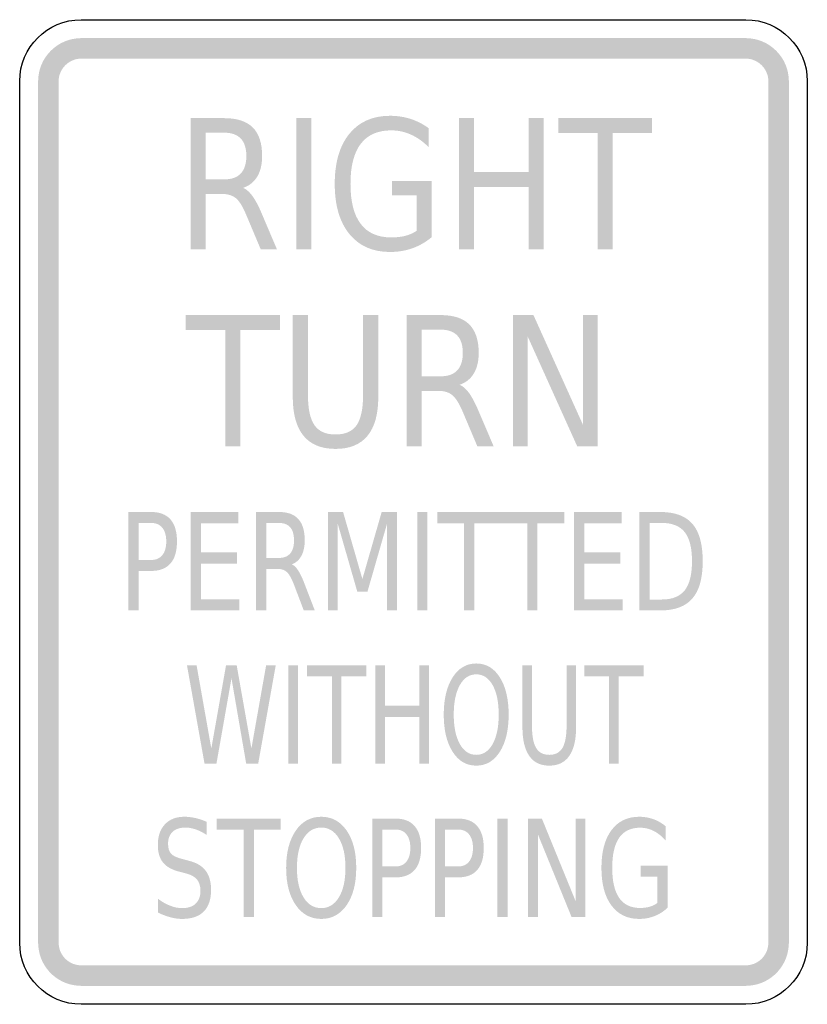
# Model space of a CAD drawing. Header units: inches. Extents: x -0.5 to 0.5, y -0.63 to 0.62.
import ezdxf

# ---------------------------------------------------------------- set-up
doc = ezdxf.new("R2010")
doc.units = ezdxf.units.IN
doc.header["$MEASUREMENT"] = 0

msp = doc.modelspace()

# ---------------------------------------------------------------- hatches: boundary and pattern name
for points in [[(-0.4219, 0.6016), (-0.4272, 0.6013), (-0.4325, 0.6005), (-0.4377, 0.5992), (-0.4428, 0.5974), (-0.4477, 0.5951), (-0.4523, 0.5923), (-0.4566, 0.5891), (-0.4605, 0.5855), (-0.4641, 0.5816), (-0.4673, 0.5773), (-0.4701, 0.5727), (-0.4724, 0.5678), (-0.4742, 0.5627), (-0.4755, 0.5575), (-0.4763, 0.5522), (-0.4766, 0.5469), (-0.4505, 0.5469), (-0.4504, 0.5497), (-0.45, 0.5525), (-0.4493, 0.5552), (-0.4483, 0.5578), (-0.4471, 0.5604), (-0.4457, 0.5628), (-0.444, 0.565), (-0.4421, 0.5671), (-0.44, 0.569), (-0.4378, 0.5707), (-0.4354, 0.5721), (-0.4328, 0.5733), (-0.4302, 0.5743), (-0.4275, 0.575), (-0.4247, 0.5754), (-0.4219, 0.5755), (-0.4219, 0.6016)], [(-0.4219, 0.5755), (0.4219, 0.5755), (0.4219, 0.6016), (-0.4219, 0.6016), (-0.4219, 0.5755)], [(0.4766, 0.5469), (0.4763, 0.5522), (0.4755, 0.5575), (0.4742, 0.5627), (0.4724, 0.5678), (0.4701, 0.5727), (0.4673, 0.5773), (0.4641, 0.5816), (0.4605, 0.5855), (0.4566, 0.5891), (0.4523, 0.5923), (0.4477, 0.5951), (0.4428, 0.5974), (0.4378, 0.5992), (0.4325, 0.6005), (0.4272, 0.6013), (0.4219, 0.6016), (0.4219, 0.5755), (0.4247, 0.5754), (0.4275, 0.575), (0.4302, 0.5743), (0.4328, 0.5733), (0.4354, 0.5721), (0.4378, 0.5707), (0.44, 0.569), (0.4421, 0.5671), (0.444, 0.565), (0.4457, 0.5628), (0.4471, 0.5604), (0.4483, 0.5578), (0.4493, 0.5552), (0.45, 0.5525), (0.4504, 0.5497), (0.4505, 0.5469), (0.4766, 0.5469)], [(-0.4505, -0.5469), (-0.4505, 0.5469), (-0.4766, 0.5469), (-0.4766, -0.5469), (-0.4505, -0.5469)], [(0.4505, 0.5469), (0.4505, -0.5469), (0.4766, -0.5469), (0.4766, 0.5469), (0.4505, 0.5469)], [(-0.1489, 0.5), (-0.1298, 0.5), (-0.1298, 0.3333), (-0.1489, 0.3333), (-0.1489, 0.5)], [(0.0578, 0.5), (0.0769, 0.5), (0.0769, 0.4317), (0.1461, 0.4317), (0.1461, 0.5), (0.1651, 0.5), (0.1651, 0.3333), (0.1461, 0.3333), (0.1461, 0.4127), (0.0769, 0.4127), (0.0769, 0.3333), (0.0578, 0.3333), (0.0578, 0.5)], [(0.1837, 0.5), (0.3028, 0.5), (0.3028, 0.481), (0.2528, 0.481), (0.2528, 0.3333), (0.2337, 0.3333), (0.2337, 0.481), (0.1837, 0.481), (0.1837, 0.5)], [(-0.2894, 0.25), (-0.1695, 0.25), (-0.1695, 0.231), (-0.2198, 0.231), (-0.2198, 0.0833), (-0.239, 0.0833), (-0.239, 0.231), (-0.2894, 0.231), (-0.2894, 0.25)], [(0.1264, 0.25), (0.1523, 0.25), (0.2152, 0.1106), (0.2152, 0.25), (0.2337, 0.25), (0.2337, 0.0833), (0.2079, 0.0833), (0.145, 0.2228), (0.145, 0.0833), (0.1264, 0.0833), (0.1264, 0.25)], [(-0.2829, 0), (-0.2224, 0), (-0.2224, -0.0142), (-0.2699, -0.0142), (-0.2699, -0.0512), (-0.2243, -0.0512), (-0.2243, -0.0655), (-0.2699, -0.0655), (-0.2699, -0.1108), (-0.2212, -0.1108), (-0.2212, -0.125), (-0.2829, -0.125), (-0.2829, 0)], [(-0.1087, 0), (-0.0894, 0), (-0.0649, -0.0851), (-0.0404, 0), (-0.0211, 0), (-0.0211, -0.125), (-0.0337, -0.125), (-0.0337, -0.0152), (-0.0584, -0.101), (-0.0714, -0.101), (-0.0961, -0.0152), (-0.0961, -0.125), (-0.1087, -0.125), (-0.1087, 0)], [(0.0047, 0), (0.0176, 0), (0.0176, -0.125), (0.0047, -0.125), (0.0047, 0)], [(0.0302, 0), (0.1112, 0), (0.1112, -0.0142), (0.0772, -0.0142), (0.0772, -0.125), (0.0642, -0.125), (0.0642, -0.0142), (0.0302, -0.0142), (0.0302, 0)], [(0.1104, 0), (0.1914, 0), (0.1914, -0.0142), (0.1574, -0.0142), (0.1574, -0.125), (0.1444, -0.125), (0.1444, -0.0142), (0.1104, -0.0142), (0.1104, 0)], [(0.2038, 0), (0.2643, 0), (0.2643, -0.0142), (0.2167, -0.0142), (0.2167, -0.0512), (0.2624, -0.0512), (0.2624, -0.0655), (0.2167, -0.0655), (0.2167, -0.1108), (0.2655, -0.1108), (0.2655, -0.125), (0.2038, -0.125), (0.2038, 0)], [(-0.2876, -0.1946), (-0.2754, -0.1946), (-0.2567, -0.3002), (-0.238, -0.1946), (-0.2245, -0.1946), (-0.2058, -0.3002), (-0.1871, -0.1946), (-0.1749, -0.1946), (-0.1972, -0.3196), (-0.2124, -0.3196), (-0.2311, -0.2111), (-0.2502, -0.3196), (-0.2653, -0.3196), (-0.2876, -0.1946)], [(-0.1589, -0.1946), (-0.1468, -0.1946), (-0.1468, -0.3196), (-0.1589, -0.3196), (-0.1589, -0.1946)], [(-0.1352, -0.1946), (-0.0599, -0.1946), (-0.0599, -0.2088), (-0.0915, -0.2088), (-0.0915, -0.3196), (-0.1035, -0.3196), (-0.1035, -0.2088), (-0.1352, -0.2088), (-0.1352, -0.1946)], [(-0.0483, -0.1946), (-0.0363, -0.1946), (-0.0363, -0.2458), (0.0075, -0.2458), (0.0075, -0.1946), (0.0196, -0.1946), (0.0196, -0.3196), (0.0075, -0.3196), (0.0075, -0.2601), (-0.0363, -0.2601), (-0.0363, -0.3196), (-0.0483, -0.3196), (-0.0483, -0.1946)], [(0.2168, -0.1946), (0.2921, -0.1946), (0.2921, -0.2088), (0.2605, -0.2088), (0.2605, -0.3196), (0.2484, -0.3196), (0.2484, -0.2088), (0.2168, -0.2088), (0.2168, -0.1946)], [(-0.2499, -0.3892), (-0.1686, -0.3892), (-0.1686, -0.4034), (-0.2027, -0.4034), (-0.2027, -0.5142), (-0.2158, -0.5142), (-0.2158, -0.4034), (-0.2499, -0.4034), (-0.2499, -0.3892)], [(0.1066, -0.3892), (0.1197, -0.3892), (0.1197, -0.5142), (0.1066, -0.5142), (0.1066, -0.3892)], [(0.1455, -0.3892), (0.163, -0.3892), (0.2057, -0.4937), (0.2057, -0.3892), (0.2183, -0.3892), (0.2183, -0.5142), (0.2007, -0.5142), (0.1581, -0.4096), (0.1581, -0.5142), (0.1455, -0.5142), (0.1455, -0.3892)], [(-0.4766, -0.5469), (-0.4763, -0.5519), (-0.4756, -0.5569), (-0.4745, -0.5618), (-0.4729, -0.5666), (-0.4708, -0.5713), (-0.4684, -0.5757), (-0.4655, -0.5798), (-0.4623, -0.5837), (-0.4587, -0.5873), (-0.4548, -0.5905), (-0.4507, -0.5934), (-0.4463, -0.5958), (-0.4416, -0.5979), (-0.4368, -0.5995), (-0.4319, -0.6006), (-0.4269, -0.6013), (-0.4219, -0.6016), (-0.4219, -0.5755), (-0.4245, -0.5754), (-0.4271, -0.575), (-0.4297, -0.5744), (-0.4322, -0.5736), (-0.4346, -0.5725), (-0.437, -0.5712), (-0.4391, -0.5697), (-0.4412, -0.568), (-0.443, -0.5662), (-0.4447, -0.5641), (-0.4462, -0.562), (-0.4475, -0.5596), (-0.4486, -0.5572), (-0.4494, -0.5547), (-0.45, -0.5521), (-0.4504, -0.5495), (-0.4505, -0.5469), (-0.4766, -0.5469)], [(0.4219, -0.6016), (0.4269, -0.6013), (0.4319, -0.6006), (0.4368, -0.5995), (0.4416, -0.5979), (0.4463, -0.5958), (0.4507, -0.5934), (0.4548, -0.5905), (0.4587, -0.5873), (0.4623, -0.5837), (0.4655, -0.5798), (0.4684, -0.5757), (0.4708, -0.5713), (0.4729, -0.5666), (0.4745, -0.5618), (0.4756, -0.5569), (0.4763, -0.5519), (0.4766, -0.5469), (0.4505, -0.5469), (0.4504, -0.5495), (0.45, -0.5521), (0.4494, -0.5547), (0.4486, -0.5572), (0.4475, -0.5596), (0.4462, -0.562), (0.4447, -0.5641), (0.443, -0.5662), (0.4412, -0.568), (0.4391, -0.5697), (0.437, -0.5712), (0.4346, -0.5725), (0.4322, -0.5736), (0.4297, -0.5744), (0.4271, -0.575), (0.4245, -0.5754), (0.4219, -0.5755), (0.4219, -0.6016)], [(0.4219, -0.5755), (-0.4219, -0.5755), (-0.4219, -0.6016), (0.4219, -0.6016), (0.4219, -0.5755)]]:
    msp.add_hatch(color=7).paths.add_polyline_path(points)
h = msp.add_hatch(color=7)
edge = h.paths.add_edge_path()
edge.add_line((0.0041, 0.3571), (0.0041, 0.4019))
edge.add_line((0.0041, 0.4019), (-0.0271, 0.4019))
edge.add_line((-0.0271, 0.4019), (-0.0271, 0.4204))
edge.add_line((-0.0271, 0.4204), (0.023, 0.4204))
edge.add_line((0.023, 0.4204), (0.023, 0.3488))
edge.add_spline(control_points=[(0.023, 0.3488), (0.0156, 0.3427), (0.0075, 0.338), (-0.0014, 0.3348), (-0.0102, 0.3317), (-0.0197, 0.3301), (-0.0298, 0.3301), (-0.0518, 0.3301), (-0.069, 0.3377), (-0.0814, 0.3529), (-0.0938, 0.3681), (-0.1, 0.3893), (-0.1, 0.4165), (-0.1, 0.4437), (-0.0938, 0.465), (-0.0814, 0.4802), (-0.069, 0.4954), (-0.0518, 0.503), (-0.0298, 0.503), (-0.0206, 0.503), (-0.0119, 0.5017), (-0.0036, 0.499), (0.0047, 0.4963), (0.0123, 0.4924), (0.0193, 0.4872)], knot_values=[0, 0, 0, 0, 1, 1, 1, 2, 2, 2, 3, 3, 3, 4, 4, 4, 5, 5, 5, 6, 6, 6, 7, 7, 7, 8, 8, 8, 8], degree=3, periodic=0)
edge.add_line((0.0193, 0.4872), (0.0193, 0.4632))
edge.add_spline(control_points=[(0.0193, 0.4632), (0.0122, 0.4702), (0.0047, 0.4756), (-0.0032, 0.4791), (-0.0111, 0.4827), (-0.0195, 0.4845), (-0.0282, 0.4845), (-0.0454, 0.4845), (-0.0583, 0.4788), (-0.067, 0.4674), (-0.0757, 0.456), (-0.08, 0.439), (-0.08, 0.4165), (-0.08, 0.394), (-0.0757, 0.3771), (-0.067, 0.3657), (-0.0583, 0.3543), (-0.0454, 0.3486), (-0.0282, 0.3486), (-0.0214, 0.3486), (-0.0154, 0.3493), (-0.0101, 0.3507), (-0.0048, 0.3521), (-0.0001, 0.3542), (0.0041, 0.3571)], knot_values=[0, 0, 0, 0, 1, 1, 1, 2, 2, 2, 3, 3, 3, 4, 4, 4, 5, 5, 5, 6, 6, 6, 7, 7, 7, 8, 8, 8, 8], degree=3, periodic=0)
h = msp.add_hatch(color=7)
edge = h.paths.add_edge_path()
edge.add_spline(control_points=[(-0.2163, 0.4115), (-0.2122, 0.4098), (-0.2082, 0.4063), (-0.2044, 0.401), (-0.2005, 0.3956), (-0.1966, 0.3883), (-0.1927, 0.3789)], knot_values=[0, 0, 0, 0, 1, 1, 1, 2, 2, 2, 2], degree=3, periodic=0)
edge.add_line((-0.1927, 0.3789), (-0.1733, 0.3333))
edge.add_line((-0.1733, 0.3333), (-0.1939, 0.3333))
edge.add_line((-0.1939, 0.3333), (-0.2119, 0.3761))
edge.add_spline(control_points=[(-0.2119, 0.3761), (-0.2165, 0.3873), (-0.221, 0.3947), (-0.2254, 0.3983), (-0.2298, 0.4019), (-0.2357, 0.4038), (-0.2433, 0.4038)], knot_values=[0, 0, 0, 0, 1, 1, 1, 2, 2, 2, 2], degree=3, periodic=0)
edge.add_line((-0.2433, 0.4038), (-0.264, 0.4038))
edge.add_line((-0.264, 0.4038), (-0.264, 0.3333))
edge.add_line((-0.264, 0.3333), (-0.2831, 0.3333))
edge.add_line((-0.2831, 0.3333), (-0.2831, 0.5))
edge.add_line((-0.2831, 0.5), (-0.2401, 0.5))
edge.add_spline(control_points=[(-0.2401, 0.5), (-0.224, 0.5), (-0.2119, 0.496), (-0.204, 0.4881), (-0.1961, 0.4801), (-0.1922, 0.4681), (-0.1922, 0.452), (-0.1922, 0.4415), (-0.1942, 0.4328), (-0.1983, 0.4259), (-0.2024, 0.419), (-0.2084, 0.4142), (-0.2163, 0.4115)], knot_values=[0, 0, 0, 0, 1, 1, 1, 2, 2, 2, 3, 3, 3, 4, 4, 4, 4], degree=3, periodic=0)
edge = h.paths.add_edge_path(flags=0)
edge.add_line((-0.264, 0.4815), (-0.264, 0.4223))
edge.add_line((-0.264, 0.4223), (-0.2401, 0.4223))
edge.add_spline(control_points=[(-0.2401, 0.4223), (-0.2309, 0.4223), (-0.2239, 0.4248), (-0.2192, 0.4298), (-0.2146, 0.4349), (-0.2122, 0.4422), (-0.2122, 0.452), (-0.2122, 0.4617), (-0.2146, 0.4691), (-0.2192, 0.474), (-0.2239, 0.479), (-0.2309, 0.4815), (-0.2401, 0.4815)], knot_values=[0, 0, 0, 0, 1, 1, 1, 2, 2, 2, 3, 3, 3, 4, 4, 4, 4], degree=3, periodic=0)
edge.add_line((-0.2401, 0.4815), (-0.264, 0.4815))
h = msp.add_hatch(color=7)
edge = h.paths.add_edge_path()
edge.add_line((-0.1533, 0.25), (-0.134, 0.25))
edge.add_line((-0.134, 0.25), (-0.134, 0.1487))
edge.add_spline(control_points=[(-0.134, 0.1487), (-0.134, 0.1309), (-0.1312, 0.118), (-0.1257, 0.1102), (-0.1202, 0.1023), (-0.1113, 0.0984), (-0.0989, 0.0984), (-0.0866, 0.0984), (-0.0777, 0.1023), (-0.0722, 0.1102), (-0.0668, 0.118), (-0.064, 0.1309), (-0.064, 0.1487)], knot_values=[0, 0, 0, 0, 1, 1, 1, 2, 2, 2, 3, 3, 3, 4, 4, 4, 4], degree=3, periodic=0)
edge.add_line((-0.064, 0.1487), (-0.064, 0.25))
edge.add_line((-0.064, 0.25), (-0.0447, 0.25))
edge.add_line((-0.0447, 0.25), (-0.0447, 0.146))
edge.add_spline(control_points=[(-0.0447, 0.146), (-0.0447, 0.1242), (-0.0493, 0.1078), (-0.0584, 0.0967), (-0.0676, 0.0856), (-0.0811, 0.0801), (-0.0989, 0.0801), (-0.1169, 0.0801), (-0.1304, 0.0856), (-0.1396, 0.0967), (-0.1487, 0.1078), (-0.1533, 0.1242), (-0.1533, 0.146)], knot_values=[0, 0, 0, 0, 1, 1, 1, 2, 2, 2, 3, 3, 3, 4, 4, 4, 4], degree=3, periodic=0)
edge.add_line((-0.1533, 0.146), (-0.1533, 0.25))
h = msp.add_hatch(color=7)
edge = h.paths.add_edge_path()
edge.add_spline(control_points=[(0.0585, 0.1615), (0.0627, 0.1598), (0.0667, 0.1563), (0.0706, 0.151), (0.0744, 0.1456), (0.0783, 0.1383), (0.0823, 0.1289)], knot_values=[0, 0, 0, 0, 1, 1, 1, 2, 2, 2, 2], degree=3, periodic=0)
edge.add_line((0.0823, 0.1289), (0.1018, 0.0833))
edge.add_line((0.1018, 0.0833), (0.0811, 0.0833))
edge.add_line((0.0811, 0.0833), (0.063, 0.1261))
edge.add_spline(control_points=[(0.063, 0.1261), (0.0583, 0.1373), (0.0538, 0.1447), (0.0494, 0.1483), (0.045, 0.1519), (0.039, 0.1538), (0.0314, 0.1538)], knot_values=[0, 0, 0, 0, 1, 1, 1, 2, 2, 2, 2], degree=3, periodic=0)
edge.add_line((0.0314, 0.1538), (0.0105, 0.1538))
edge.add_line((0.0105, 0.1538), (0.0105, 0.0833))
edge.add_line((0.0105, 0.0833), (-0.0087, 0.0833))
edge.add_line((-0.0087, 0.0833), (-0.0087, 0.25))
edge.add_line((-0.0087, 0.25), (0.0346, 0.25))
edge.add_spline(control_points=[(0.0346, 0.25), (0.0508, 0.25), (0.0629, 0.246), (0.0709, 0.2381), (0.0788, 0.2301), (0.0828, 0.2181), (0.0828, 0.202), (0.0828, 0.1915), (0.0807, 0.1828), (0.0766, 0.1759), (0.0725, 0.169), (0.0665, 0.1642), (0.0585, 0.1615)], knot_values=[0, 0, 0, 0, 1, 1, 1, 2, 2, 2, 3, 3, 3, 4, 4, 4, 4], degree=3, periodic=0)
edge = h.paths.add_edge_path(flags=0)
edge.add_line((0.0105, 0.2315), (0.0105, 0.1723))
edge.add_line((0.0105, 0.1723), (0.0346, 0.1723))
edge.add_spline(control_points=[(0.0346, 0.1723), (0.0439, 0.1723), (0.0509, 0.1748), (0.0556, 0.1798), (0.0603, 0.1849), (0.0626, 0.1922), (0.0626, 0.202), (0.0626, 0.2117), (0.0603, 0.2191), (0.0556, 0.224), (0.0509, 0.229), (0.0439, 0.2315), (0.0346, 0.2315)], knot_values=[0, 0, 0, 0, 1, 1, 1, 2, 2, 2, 3, 3, 3, 4, 4, 4, 4], degree=3, periodic=0)
edge.add_line((0.0346, 0.2315), (0.0105, 0.2315))
h = msp.add_hatch(color=7)
edge = h.paths.add_edge_path()
edge.add_line((-0.3621, 0), (-0.3329, 0))
edge.add_spline(control_points=[(-0.3329, 0), (-0.3221, 0), (-0.314, -0.0032), (-0.3085, -0.0095), (-0.303, -0.0158), (-0.3003, -0.0251), (-0.3003, -0.0373), (-0.3003, -0.0497), (-0.303, -0.059), (-0.3085, -0.0653), (-0.314, -0.0716), (-0.3221, -0.0748), (-0.3329, -0.0748)], knot_values=[0, 0, 0, 0, 1, 1, 1, 2, 2, 2, 3, 3, 3, 4, 4, 4, 4], degree=3, periodic=0)
edge.add_line((-0.3329, -0.0748), (-0.3491, -0.0748))
edge.add_line((-0.3491, -0.0748), (-0.3491, -0.125))
edge.add_line((-0.3491, -0.125), (-0.3621, -0.125))
edge.add_line((-0.3621, -0.125), (-0.3621, 0))
edge = h.paths.add_edge_path(flags=0)
edge.add_line((-0.3491, -0.0139), (-0.3491, -0.0609))
edge.add_line((-0.3491, -0.0609), (-0.3329, -0.0609))
edge.add_spline(control_points=[(-0.3329, -0.0609), (-0.3268, -0.0609), (-0.3222, -0.0588), (-0.3189, -0.0548), (-0.3156, -0.0507), (-0.3139, -0.0449), (-0.3139, -0.0373), (-0.3139, -0.0299), (-0.3156, -0.0241), (-0.3189, -0.02), (-0.3222, -0.0159), (-0.3268, -0.0139), (-0.3329, -0.0139)], knot_values=[0, 0, 0, 0, 1, 1, 1, 2, 2, 2, 3, 3, 3, 4, 4, 4, 4], degree=3, periodic=0)
edge.add_line((-0.3329, -0.0139), (-0.3491, -0.0139))
h = msp.add_hatch(color=7)
edge = h.paths.add_edge_path()
edge.add_spline(control_points=[(-0.1545, -0.0664), (-0.1517, -0.0676), (-0.149, -0.0702), (-0.1464, -0.0743), (-0.1438, -0.0783), (-0.1411, -0.0838), (-0.1385, -0.0908)], knot_values=[0, 0, 0, 0, 1, 1, 1, 2, 2, 2, 2], degree=3, periodic=0)
edge.add_line((-0.1385, -0.0908), (-0.1253, -0.125))
edge.add_line((-0.1253, -0.125), (-0.1393, -0.125))
edge.add_line((-0.1393, -0.125), (-0.1515, -0.0929))
edge.add_spline(control_points=[(-0.1515, -0.0929), (-0.1547, -0.0846), (-0.1577, -0.079), (-0.1607, -0.0763), (-0.1636, -0.0735), (-0.1677, -0.0722), (-0.1728, -0.0722)], knot_values=[0, 0, 0, 0, 1, 1, 1, 2, 2, 2, 2], degree=3, periodic=0)
edge.add_line((-0.1728, -0.0722), (-0.1869, -0.0722))
edge.add_line((-0.1869, -0.0722), (-0.1869, -0.125))
edge.add_line((-0.1869, -0.125), (-0.1999, -0.125))
edge.add_line((-0.1999, -0.125), (-0.1999, 0))
edge.add_line((-0.1999, 0), (-0.1707, 0))
edge.add_spline(control_points=[(-0.1707, 0), (-0.1597, 0), (-0.1515, -0.003), (-0.1462, -0.009), (-0.1408, -0.0149), (-0.1381, -0.0239), (-0.1381, -0.036), (-0.1381, -0.0439), (-0.1395, -0.0504), (-0.1423, -0.0556), (-0.1451, -0.0608), (-0.1491, -0.0644), (-0.1545, -0.0664)], knot_values=[0, 0, 0, 0, 1, 1, 1, 2, 2, 2, 3, 3, 3, 4, 4, 4, 4], degree=3, periodic=0)
edge = h.paths.add_edge_path(flags=0)
edge.add_line((-0.1869, -0.0139), (-0.1869, -0.0583))
edge.add_line((-0.1869, -0.0583), (-0.1707, -0.0583))
edge.add_spline(control_points=[(-0.1707, -0.0583), (-0.1644, -0.0583), (-0.1597, -0.0564), (-0.1565, -0.0526), (-0.1533, -0.0489), (-0.1517, -0.0433), (-0.1517, -0.036), (-0.1517, -0.0287), (-0.1533, -0.0232), (-0.1565, -0.0195), (-0.1597, -0.0158), (-0.1644, -0.0139), (-0.1707, -0.0139)], knot_values=[0, 0, 0, 0, 1, 1, 1, 2, 2, 2, 3, 3, 3, 4, 4, 4, 4], degree=3, periodic=0)
edge.add_line((-0.1707, -0.0139), (-0.1869, -0.0139))
h = msp.add_hatch(color=7)
edge = h.paths.add_edge_path()
edge.add_line((0.2867, 0), (0.3133, 0))
edge.add_spline(control_points=[(0.3133, 0), (0.3319, 0), (0.3455, -0.005), (0.3542, -0.0151), (0.3629, -0.0252), (0.3672, -0.0409), (0.3672, -0.0624), (0.3672, -0.0839), (0.3629, -0.0997), (0.3541, -0.1098), (0.3454, -0.1199), (0.3318, -0.125), (0.3133, -0.125)], knot_values=[0, 0, 0, 0, 1, 1, 1, 2, 2, 2, 3, 3, 3, 4, 4, 4, 4], degree=3, periodic=0)
edge.add_line((0.3133, -0.125), (0.2867, -0.125))
edge.add_line((0.2867, -0.125), (0.2867, 0))
edge = h.paths.add_edge_path(flags=0)
edge.add_line((0.2997, -0.0139), (0.2997, -0.1111))
edge.add_line((0.2997, -0.1111), (0.3153, -0.1111))
edge.add_spline(control_points=[(0.3153, -0.1111), (0.3285, -0.1111), (0.3382, -0.1072), (0.3444, -0.0994), (0.3505, -0.0916), (0.3536, -0.0792), (0.3536, -0.0624), (0.3536, -0.0456), (0.3505, -0.0334), (0.3444, -0.0256), (0.3382, -0.0178), (0.3285, -0.0139), (0.3153, -0.0139)], knot_values=[0, 0, 0, 0, 1, 1, 1, 2, 2, 2, 3, 3, 3, 4, 4, 4, 4], degree=3, periodic=0)
edge.add_line((0.3153, -0.0139), (0.2997, -0.0139))
h = msp.add_hatch(color=7)
edge = h.paths.add_edge_path()
edge.add_spline(control_points=[(0.0797, -0.1923), (0.0922, -0.1923), (0.1022, -0.1982), (0.1096, -0.2099), (0.1171, -0.2217), (0.1208, -0.2375), (0.1208, -0.2572), (0.1208, -0.2769), (0.1171, -0.2926), (0.1096, -0.3044), (0.1022, -0.3161), (0.0922, -0.322), (0.0797, -0.322), (0.0672, -0.322), (0.0572, -0.3162), (0.0497, -0.3044), (0.0422, -0.2927), (0.0384, -0.277), (0.0384, -0.2572), (0.0384, -0.2375), (0.0422, -0.2217), (0.0497, -0.2099), (0.0572, -0.1982), (0.0672, -0.1923), (0.0797, -0.1923)], knot_values=[0, 0, 0, 0, 1, 1, 1, 2, 2, 2, 3, 3, 3, 4, 4, 4, 5, 5, 5, 6, 6, 6, 7, 7, 7, 8, 8, 8, 8], degree=3, periodic=0)
edge = h.paths.add_edge_path(flags=0)
edge.add_spline(control_points=[(0.0797, -0.2061), (0.0709, -0.2061), (0.064, -0.2106), (0.0588, -0.2198), (0.0537, -0.2289), (0.0511, -0.2414), (0.0511, -0.2572), (0.0511, -0.273), (0.0537, -0.2854), (0.0588, -0.2946), (0.064, -0.3037), (0.0709, -0.3083), (0.0797, -0.3083), (0.0884, -0.3083), (0.0954, -0.3037), (0.1005, -0.2946), (0.1056, -0.2854), (0.1082, -0.273), (0.1082, -0.2572), (0.1082, -0.2414), (0.1056, -0.2289), (0.1005, -0.2198), (0.0954, -0.2106), (0.0884, -0.2061), (0.0797, -0.2061)], knot_values=[0, 0, 0, 0, 1, 1, 1, 2, 2, 2, 3, 3, 3, 4, 4, 4, 5, 5, 5, 6, 6, 6, 7, 7, 7, 8, 8, 8, 8], degree=3, periodic=0)
h = msp.add_hatch(color=7)
edge = h.paths.add_edge_path()
edge.add_line((0.1383, -0.1946), (0.1504, -0.1946))
edge.add_line((0.1504, -0.1946), (0.1504, -0.2705))
edge.add_spline(control_points=[(0.1504, -0.2705), (0.1504, -0.2839), (0.1521, -0.2936), (0.1556, -0.2994), (0.1591, -0.3053), (0.1647, -0.3083), (0.1724, -0.3083), (0.1801, -0.3083), (0.1857, -0.3053), (0.1892, -0.2994), (0.1926, -0.2936), (0.1944, -0.2839), (0.1944, -0.2705)], knot_values=[0, 0, 0, 0, 1, 1, 1, 2, 2, 2, 3, 3, 3, 4, 4, 4, 4], degree=3, periodic=0)
edge.add_line((0.1944, -0.2705), (0.1944, -0.1946))
edge.add_line((0.1944, -0.1946), (0.2065, -0.1946))
edge.add_line((0.2065, -0.1946), (0.2065, -0.2726))
edge.add_spline(control_points=[(0.2065, -0.2726), (0.2065, -0.2889), (0.2036, -0.3012), (0.1979, -0.3095), (0.1921, -0.3179), (0.1836, -0.322), (0.1724, -0.322), (0.1611, -0.322), (0.1526, -0.3179), (0.1469, -0.3095), (0.1411, -0.3012), (0.1383, -0.2889), (0.1383, -0.2726)], knot_values=[0, 0, 0, 0, 1, 1, 1, 2, 2, 2, 3, 3, 3, 4, 4, 4, 4], degree=3, periodic=0)
edge.add_line((0.1383, -0.2726), (0.1383, -0.1946))
h = msp.add_hatch(color=7)
edge = h.paths.add_edge_path()
edge.add_line((-0.2628, -0.3933), (-0.2628, -0.4098))
edge.add_spline(control_points=[(-0.2628, -0.4098), (-0.2677, -0.4067), (-0.2723, -0.4044), (-0.2767, -0.4029), (-0.2811, -0.4014), (-0.2853, -0.4006), (-0.2894, -0.4006), (-0.2965, -0.4006), (-0.302, -0.4024), (-0.3058, -0.406), (-0.3097, -0.4096), (-0.3116, -0.4146), (-0.3116, -0.4212), (-0.3116, -0.4268), (-0.3103, -0.4309), (-0.3078, -0.4338), (-0.3052, -0.4366), (-0.3003, -0.4388), (-0.2932, -0.4406)], knot_values=[0, 0, 0, 0, 1, 1, 1, 2, 2, 2, 3, 3, 3, 4, 4, 4, 5, 5, 5, 6, 6, 6, 6], degree=3, periodic=0)
edge.add_line((-0.2932, -0.4406), (-0.2854, -0.4427))
edge.add_spline(control_points=[(-0.2854, -0.4427), (-0.2757, -0.4451), (-0.2685, -0.4493), (-0.2639, -0.4554), (-0.2593, -0.4614), (-0.257, -0.4695), (-0.257, -0.4797), (-0.257, -0.4918), (-0.2601, -0.501), (-0.2663, -0.5072), (-0.2725, -0.5135), (-0.2817, -0.5166), (-0.2938, -0.5166), (-0.2983, -0.5166), (-0.3032, -0.5159), (-0.3083, -0.5146), (-0.3135, -0.5132), (-0.3188, -0.5113), (-0.3242, -0.5086)], knot_values=[0, 0, 0, 0, 1, 1, 1, 2, 2, 2, 3, 3, 3, 4, 4, 4, 5, 5, 5, 6, 6, 6, 6], degree=3, periodic=0)
edge.add_line((-0.3242, -0.5086), (-0.3242, -0.4912))
edge.add_spline(control_points=[(-0.3242, -0.4912), (-0.3189, -0.4951), (-0.3138, -0.498), (-0.3087, -0.4999), (-0.3037, -0.5019), (-0.2987, -0.5029), (-0.2938, -0.5029), (-0.2864, -0.5029), (-0.2806, -0.501), (-0.2766, -0.4972), (-0.2725, -0.4934), (-0.2705, -0.488), (-0.2705, -0.4809), (-0.2705, -0.4748), (-0.272, -0.47), (-0.2749, -0.4665), (-0.2778, -0.4631), (-0.2825, -0.4605), (-0.2892, -0.4587)], knot_values=[0, 0, 0, 0, 1, 1, 1, 2, 2, 2, 3, 3, 3, 4, 4, 4, 5, 5, 5, 6, 6, 6, 6], degree=3, periodic=0)
edge.add_line((-0.2892, -0.4587), (-0.2971, -0.4567))
edge.add_spline(control_points=[(-0.2971, -0.4567), (-0.3068, -0.4542), (-0.3138, -0.4503), (-0.3181, -0.4449), (-0.3224, -0.4396), (-0.3246, -0.4321), (-0.3246, -0.4226), (-0.3246, -0.4115), (-0.3216, -0.4028), (-0.3156, -0.3965), (-0.3096, -0.3901), (-0.3014, -0.3869), (-0.2909, -0.3869), (-0.2864, -0.3869), (-0.2818, -0.3874), (-0.2771, -0.3885), (-0.2724, -0.3896), (-0.2676, -0.3911), (-0.2628, -0.3933)], knot_values=[0, 0, 0, 0, 1, 1, 1, 2, 2, 2, 3, 3, 3, 4, 4, 4, 5, 5, 5, 6, 6, 6, 6], degree=3, periodic=0)
h = msp.add_hatch(color=7)
edge = h.paths.add_edge_path()
edge.add_spline(control_points=[(-0.1171, -0.3869), (-0.1036, -0.3869), (-0.0929, -0.3928), (-0.0848, -0.4045), (-0.0767, -0.4163), (-0.0727, -0.432), (-0.0727, -0.4518), (-0.0727, -0.4715), (-0.0767, -0.4872), (-0.0848, -0.499), (-0.0929, -0.5107), (-0.1036, -0.5166), (-0.1171, -0.5166), (-0.1306, -0.5166), (-0.1414, -0.5107), (-0.1495, -0.499), (-0.1576, -0.4873), (-0.1617, -0.4716), (-0.1617, -0.4518), (-0.1617, -0.432), (-0.1576, -0.4163), (-0.1495, -0.4045), (-0.1414, -0.3928), (-0.1306, -0.3869), (-0.1171, -0.3869)], knot_values=[0, 0, 0, 0, 1, 1, 1, 2, 2, 2, 3, 3, 3, 4, 4, 4, 5, 5, 5, 6, 6, 6, 7, 7, 7, 8, 8, 8, 8], degree=3, periodic=0)
edge = h.paths.add_edge_path(flags=0)
edge.add_spline(control_points=[(-0.1171, -0.4006), (-0.1266, -0.4006), (-0.1341, -0.4052), (-0.1397, -0.4144), (-0.1452, -0.4235), (-0.148, -0.436), (-0.148, -0.4518), (-0.148, -0.4675), (-0.1452, -0.48), (-0.1397, -0.4891), (-0.1341, -0.4983), (-0.1266, -0.5029), (-0.1171, -0.5029), (-0.1077, -0.5029), (-0.1002, -0.4983), (-0.0947, -0.4891), (-0.0891, -0.48), (-0.0864, -0.4675), (-0.0864, -0.4518), (-0.0864, -0.436), (-0.0891, -0.4235), (-0.0947, -0.4144), (-0.1002, -0.4052), (-0.1077, -0.4006), (-0.1171, -0.4006)], knot_values=[0, 0, 0, 0, 1, 1, 1, 2, 2, 2, 3, 3, 3, 4, 4, 4, 5, 5, 5, 6, 6, 6, 7, 7, 7, 8, 8, 8, 8], degree=3, periodic=0)
h = msp.add_hatch(color=7)
edge = h.paths.add_edge_path()
edge.add_line((0.3096, -0.4963), (0.3096, -0.4628))
edge.add_line((0.3096, -0.4628), (0.2884, -0.4628))
edge.add_line((0.2884, -0.4628), (0.2884, -0.4489))
edge.add_line((0.2884, -0.4489), (0.3225, -0.4489))
edge.add_line((0.3225, -0.4489), (0.3225, -0.5025))
edge.add_spline(control_points=[(0.3225, -0.5025), (0.3175, -0.5072), (0.312, -0.5107), (0.3059, -0.513), (0.2999, -0.5154), (0.2934, -0.5166), (0.2865, -0.5166), (0.2715, -0.5166), (0.2598, -0.5109), (0.2513, -0.4995), (0.2428, -0.4881), (0.2386, -0.4722), (0.2386, -0.4518), (0.2386, -0.4314), (0.2428, -0.4154), (0.2513, -0.404), (0.2598, -0.3926), (0.2715, -0.3869), (0.2865, -0.3869), (0.2928, -0.3869), (0.2987, -0.3879), (0.3044, -0.3899), (0.31, -0.3919), (0.3153, -0.3949), (0.32, -0.3988)], knot_values=[0, 0, 0, 0, 1, 1, 1, 2, 2, 2, 3, 3, 3, 4, 4, 4, 5, 5, 5, 6, 6, 6, 7, 7, 7, 8, 8, 8, 8], degree=3, periodic=0)
edge.add_line((0.32, -0.3988), (0.32, -0.4168))
edge.add_spline(control_points=[(0.32, -0.4168), (0.3152, -0.4115), (0.3101, -0.4075), (0.3047, -0.4048), (0.2993, -0.4021), (0.2936, -0.4008), (0.2876, -0.4008), (0.2759, -0.4008), (0.267, -0.4051), (0.2611, -0.4136), (0.2552, -0.4222), (0.2523, -0.4349), (0.2523, -0.4518), (0.2523, -0.4686), (0.2552, -0.4813), (0.2611, -0.4899), (0.267, -0.4984), (0.2759, -0.5027), (0.2876, -0.5027), (0.2922, -0.5027), (0.2963, -0.5022), (0.2999, -0.5011), (0.3036, -0.5001), (0.3068, -0.4985), (0.3096, -0.4963)], knot_values=[0, 0, 0, 0, 1, 1, 1, 2, 2, 2, 3, 3, 3, 4, 4, 4, 5, 5, 5, 6, 6, 6, 7, 7, 7, 8, 8, 8, 8], degree=3, periodic=0)
h = msp.add_hatch(color=7)
edge = h.paths.add_edge_path()
edge.add_line((-0.0524, -0.3892), (-0.023, -0.3892))
edge.add_spline(control_points=[(-0.023, -0.3892), (-0.0123, -0.3892), (-0.0041, -0.3923), (0.0014, -0.3987), (0.0069, -0.405), (0.0097, -0.4143), (0.0097, -0.4265), (0.0097, -0.4388), (0.0069, -0.4482), (0.0014, -0.4545), (-0.0041, -0.4608), (-0.0123, -0.4639), (-0.023, -0.4639)], knot_values=[0, 0, 0, 0, 1, 1, 1, 2, 2, 2, 3, 3, 3, 4, 4, 4, 4], degree=3, periodic=0)
edge.add_line((-0.023, -0.4639), (-0.0394, -0.4639))
edge.add_line((-0.0394, -0.4639), (-0.0394, -0.5142))
edge.add_line((-0.0394, -0.5142), (-0.0524, -0.5142))
edge.add_line((-0.0524, -0.5142), (-0.0524, -0.3892))
edge = h.paths.add_edge_path(flags=0)
edge.add_line((-0.0394, -0.4031), (-0.0394, -0.45))
edge.add_line((-0.0394, -0.45), (-0.023, -0.45))
edge.add_spline(control_points=[(-0.023, -0.45), (-0.017, -0.45), (-0.0123, -0.448), (-0.009, -0.4439), (-0.0057, -0.4398), (-0.004, -0.434), (-0.004, -0.4265), (-0.004, -0.419), (-0.0057, -0.4133), (-0.009, -0.4092), (-0.0123, -0.4051), (-0.017, -0.4031), (-0.023, -0.4031)], knot_values=[0, 0, 0, 0, 1, 1, 1, 2, 2, 2, 3, 3, 3, 4, 4, 4, 4], degree=3, periodic=0)
edge.add_line((-0.023, -0.4031), (-0.0394, -0.4031))
h = msp.add_hatch(color=7)
edge = h.paths.add_edge_path()
edge.add_line((0.0271, -0.3892), (0.0565, -0.3892))
edge.add_spline(control_points=[(0.0565, -0.3892), (0.0672, -0.3892), (0.0754, -0.3923), (0.0809, -0.3987), (0.0864, -0.405), (0.0892, -0.4143), (0.0892, -0.4265), (0.0892, -0.4388), (0.0864, -0.4482), (0.0809, -0.4545), (0.0754, -0.4608), (0.0672, -0.4639), (0.0565, -0.4639)], knot_values=[0, 0, 0, 0, 1, 1, 1, 2, 2, 2, 3, 3, 3, 4, 4, 4, 4], degree=3, periodic=0)
edge.add_line((0.0565, -0.4639), (0.0401, -0.4639))
edge.add_line((0.0401, -0.4639), (0.0401, -0.5142))
edge.add_line((0.0401, -0.5142), (0.0271, -0.5142))
edge.add_line((0.0271, -0.5142), (0.0271, -0.3892))
edge = h.paths.add_edge_path(flags=0)
edge.add_line((0.0401, -0.4031), (0.0401, -0.45))
edge.add_line((0.0401, -0.45), (0.0565, -0.45))
edge.add_spline(control_points=[(0.0565, -0.45), (0.0625, -0.45), (0.0672, -0.448), (0.0705, -0.4439), (0.0738, -0.4398), (0.0755, -0.434), (0.0755, -0.4265), (0.0755, -0.419), (0.0738, -0.4133), (0.0705, -0.4092), (0.0672, -0.4051), (0.0625, -0.4031), (0.0565, -0.4031)], knot_values=[0, 0, 0, 0, 1, 1, 1, 2, 2, 2, 3, 3, 3, 4, 4, 4, 4], degree=3, periodic=0)
edge.add_line((0.0565, -0.4031), (0.0401, -0.4031))

# ---------------------------------------------------------------- linework, layer by layer
at = {"color": 7}
for points in [[(-0.4219, 0.625), (0.4219, 0.625)], [(-0.5, -0.5469), (-0.5, 0.5469)], [(0.5, 0.5469), (0.5, -0.5469)], [(0.4219, -0.625), (-0.4219, -0.625)]]:
    msp.add_lwpolyline(points, dxfattribs=at)
for points in [[(-0.5, 0.5469), (-0.5, 0.59), (-0.465, 0.625), (-0.4219, 0.625)], [(0.4219, 0.625), (0.465, 0.625), (0.5, 0.59), (0.5, 0.5469)], [(-0.4219, -0.625), (-0.465, -0.625), (-0.5, -0.59), (-0.5, -0.5469)], [(0.5, -0.5469), (0.5, -0.59), (0.465, -0.625), (0.4219, -0.625)]]:
    msp.add_open_spline(points, degree=3, dxfattribs=at)

doc.saveas('drawing.dxf')
